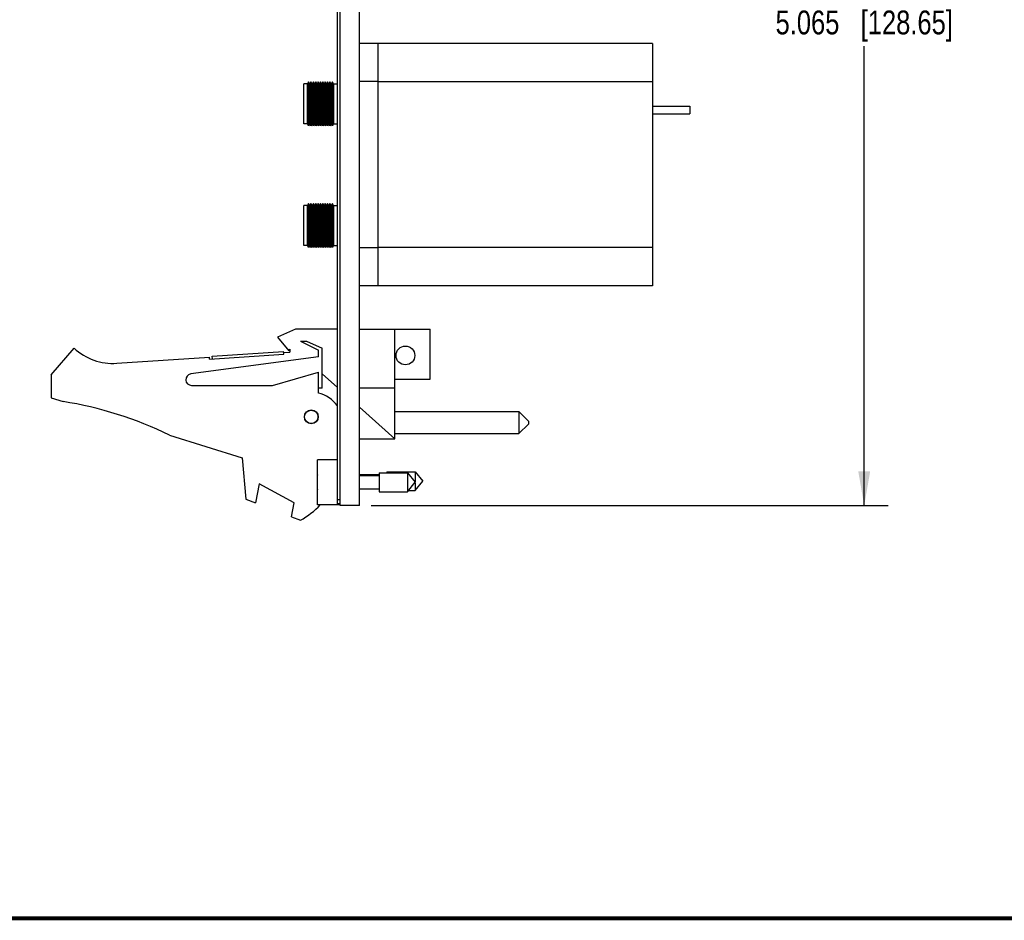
# Model space of a CAD drawing. Header units: inches. Extents: x 0.2 to 16.8, y 0.2 to 10.8.
# Tile 2 of 10: x 6.3 to 11.4, y 0.2 to 5. Entities that reach past the tile are written whole.
import ezdxf

# ---------------------------------------------------------------- set-up
doc = ezdxf.new("R2010")
doc.units = ezdxf.units.IN
doc.header["$LTSCALE"] = 0.935
doc.header["$MEASUREMENT"] = 0
doc.layers.get('0').update_dxf_attribs({"linetype": 'CONTINUOUS'})
doc.layers.add('DIMENSIONS', color=7, linetype='CONTINUOUS')
doc.styles.get("Standard").update_dxf_attribs({"font": 'txt', "width": 0.8})
doc.dimstyles.new('DIMSTYLE_2', dxfattribs={"dimtxt": 0.125, "dimasz": 0.18, "dimexe": 0.18, "dimexo": 0.0625, "dimgap": 0.09, "dimtad": 0, "dimtih": 1, "dimtoh": 1, "dimdec": 3, "dimzin": 4, "dimdsep": 46, "dimtxsty": 'STANDARD', "dimblk": '_FILLED', "dimblk1": '_FILLED', "dimblk2": '_FILLED', "dimcen": 0.09, "dimadec": 0, "dimazin": 0, "dimtp": 0.01, "dimtm": 0.01, "dimtfac": 1, "dimtdec": 3, "dimtofl": 0, "dimtmove": 0, "dimatfit": 3, "dimldrblk": '_FILLED', "dimfxl": 1, "dimtolj": 1, "dimtzin": 4, "dimarcsym": 0})

# ---------------------------------------------------------------- blocks, each defined once
blk = doc.blocks.new('_FILLED')
at = {"color": 0, "linetype": 'BYBLOCK'}
blk.add_solid([(0, 0), (-1, 0.174), (-1, -0.174)], dxfattribs=at)
blk = doc.blocks.new('*D3')
at = {"layer": 'DIMENSIONS', "color": 2, "linetype": 'CONTINUOUS'}
for p, q in [((8.1231, 7.4876), (10.8311, 7.4876)), ((10.7061, 7.4876), (10.7061, 5.0801)), ((10.7061, 2.4226), (10.7061, 4.8301)), ((8.1231, 2.4226), (10.8311, 2.4226))]:
    blk.add_line(p, q, dxfattribs=at)
at = {"layer": 'DIMENSIONS', "color": 2, "linetype": 'CONTINUOUS', "xscale": 0.18, "yscale": 0.18, "zscale": 0.18}
for p, rotation in [((10.7061, 7.4876), 90), ((10.7061, 2.4226), 270)]:
    blk.add_blockref('_FILLED', p, dxfattribs=dict(at, rotation=rotation))
at = {"layer": 'DIMENSIONS', "color": 2, "linetype": 'CONTINUOUS', "insert": (10.7061, 5.0176), "char_height": 0.125, "width": 1.425, "attachment_point": 2, "line_spacing_factor": 0.9}
blk.add_mtext('5.065{\\Ftxt.shx;\\W1.000000;\\H0.125000; }[128.65]', dxfattribs=at)

msp = doc.modelspace()

# ---------------------------------------------------------------- linework, layer by layer
at = {"color": 7, "linetype": 'CONTINUOUS'}
for p, q in [((7.9606, 2.4226), (7.9606, 7.4876)), ((8.0606, 2.4226), (8.0606, 7.4876)), ((7.9456, 2.4326), (7.9456, 7.4776)), ((8.159, 4.8456), (8.0606, 4.8456)), ((8.159, 3.5739), (8.159, 4.8456)), ((9.596, 4.8446), (8.159, 4.8446)), ((9.596, 4.8446), (9.596, 3.5749)), ((7.7945, 4.6444), (7.7889, 4.633)), ((7.8013, 4.633), (7.7945, 4.6444)), ((7.7945, 4.4129), (7.7945, 4.6444)), ((7.8069, 4.6444), (7.8013, 4.633)), ((7.8138, 4.633), (7.8069, 4.6444)), ((7.8069, 4.4129), (7.8069, 4.6444)), ((7.8194, 4.6444), (7.8138, 4.633)), ((7.8262, 4.633), (7.8194, 4.6444)), ((7.8194, 4.4129), (7.8194, 4.6444)), ((7.8318, 4.6444), (7.8262, 4.633)), ((7.8386, 4.633), (7.8318, 4.6444)), ((7.8318, 4.4129), (7.8318, 4.6444)), ((7.8442, 4.6444), (7.8386, 4.633)), ((7.8442, 4.4129), (7.8442, 4.6444)), ((7.8511, 4.633), (7.8442, 4.6444)), ((7.8566, 4.6444), (7.8511, 4.633)), ((7.8566, 4.4129), (7.8566, 4.6444)), ((7.8635, 4.633), (7.8566, 4.6444)), ((7.8691, 4.6444), (7.8635, 4.633)), ((7.8691, 4.4129), (7.8691, 4.6444)), ((7.8759, 4.633), (7.8691, 4.6444)), ((7.8815, 4.6444), (7.8759, 4.633)), ((7.8815, 4.4129), (7.8815, 4.6444)), ((7.8883, 4.633), (7.8815, 4.6444)), ((7.8939, 4.6444), (7.8883, 4.633)), ((7.8939, 4.4129), (7.8939, 4.6444)), ((7.9008, 4.633), (7.8939, 4.6444)), ((7.9064, 4.6444), (7.9008, 4.633)), ((7.9064, 4.4129), (7.9064, 4.6444)), ((7.9132, 4.633), (7.9064, 4.6444)), ((7.9188, 4.6444), (7.9132, 4.633)), ((7.9188, 4.4129), (7.9188, 4.6444)), ((7.9256, 4.633), (7.9188, 4.6444)), ((8.159, 4.6456), (8.0606, 4.6456)), ((9.596, 4.6446), (8.159, 4.6446)), ((7.7692, 4.4243), (7.7692, 4.633)), ((7.7889, 4.633), (7.7692, 4.633)), ((7.7889, 4.4243), (7.7889, 4.633)), ((7.8013, 4.4243), (7.8013, 4.633)), ((7.8138, 4.4243), (7.8138, 4.633)), ((7.8262, 4.4243), (7.8262, 4.633)), ((7.8386, 4.4243), (7.8386, 4.633)), ((7.8511, 4.4243), (7.8511, 4.633)), ((7.8635, 4.4243), (7.8635, 4.633)), ((7.8759, 4.4243), (7.8759, 4.633)), ((7.8883, 4.4243), (7.8883, 4.633)), ((7.9008, 4.4243), (7.9008, 4.633)), ((7.9132, 4.4243), (7.9132, 4.633)), ((7.9256, 4.633), (7.9256, 4.4243)), ((7.9256, 4.633), (7.9456, 4.633)), ((9.596, 4.5162), (9.7928, 4.5162)), ((9.7928, 4.5162), (9.7928, 4.4768)), ((9.596, 4.4768), (9.7928, 4.4768)), ((7.7889, 4.4243), (7.7692, 4.4243)), ((7.7945, 4.4129), (7.7889, 4.4243)), ((7.8013, 4.4243), (7.7945, 4.4129)), ((7.8069, 4.4129), (7.8013, 4.4243)), ((7.8138, 4.4243), (7.8069, 4.4129)), ((7.8194, 4.4129), (7.8138, 4.4243)), ((7.8262, 4.4243), (7.8194, 4.4129)), ((7.8318, 4.4129), (7.8262, 4.4243)), ((7.8386, 4.4243), (7.8318, 4.4129)), ((7.8442, 4.4129), (7.8386, 4.4243)), ((7.8511, 4.4243), (7.8442, 4.4129)), ((7.8566, 4.4129), (7.8511, 4.4243)), ((7.8635, 4.4243), (7.8566, 4.4129)), ((7.8691, 4.4129), (7.8635, 4.4243)), ((7.8759, 4.4243), (7.8691, 4.4129)), ((7.8815, 4.4129), (7.8759, 4.4243)), ((7.8883, 4.4243), (7.8815, 4.4129)), ((7.8939, 4.4129), (7.8883, 4.4243)), ((7.9008, 4.4243), (7.8939, 4.4129)), ((7.9064, 4.4129), (7.9008, 4.4243)), ((7.9132, 4.4243), (7.9064, 4.4129)), ((7.9188, 4.4129), (7.9132, 4.4243)), ((7.9256, 4.4243), (7.9188, 4.4129)), ((7.9256, 4.4243), (7.9456, 4.4243)), ((7.7889, 3.9952), (7.7692, 3.9952)), ((7.7692, 3.7865), (7.7692, 3.9952)), ((7.7945, 4.0066), (7.7889, 3.9952)), ((7.7889, 3.7865), (7.7889, 3.9952)), ((7.8013, 3.9952), (7.7945, 4.0066)), ((7.7945, 3.7751), (7.7945, 4.0066)), ((7.8069, 4.0066), (7.8013, 3.9952)), ((7.8013, 3.7865), (7.8013, 3.9952)), ((7.8138, 3.9952), (7.8069, 4.0066)), ((7.8069, 3.7751), (7.8069, 4.0066)), ((7.8194, 4.0066), (7.8138, 3.9952)), ((7.8138, 3.7865), (7.8138, 3.9952)), ((7.8262, 3.9952), (7.8194, 4.0066)), ((7.8194, 3.7751), (7.8194, 4.0066)), ((7.8318, 4.0066), (7.8262, 3.9952)), ((7.8262, 3.7865), (7.8262, 3.9952)), ((7.8386, 3.9952), (7.8318, 4.0066)), ((7.8318, 3.7751), (7.8318, 4.0066)), ((7.8442, 4.0066), (7.8386, 3.9952)), ((7.8386, 3.7865), (7.8386, 3.9952)), ((7.8511, 3.9952), (7.8442, 4.0066)), ((7.8442, 3.7751), (7.8442, 4.0066)), ((7.8566, 4.0066), (7.8511, 3.9952)), ((7.8511, 3.7865), (7.8511, 3.9952)), ((7.8635, 3.9952), (7.8566, 4.0066)), ((7.8566, 3.7751), (7.8566, 4.0066)), ((7.8691, 4.0066), (7.8635, 3.9952)), ((7.8635, 3.7865), (7.8635, 3.9952)), ((7.8759, 3.9952), (7.8691, 4.0066)), ((7.8691, 3.7751), (7.8691, 4.0066)), ((7.8815, 4.0066), (7.8759, 3.9952)), ((7.8759, 3.7865), (7.8759, 3.9952)), ((7.8883, 3.9952), (7.8815, 4.0066)), ((7.8815, 3.7751), (7.8815, 4.0066)), ((7.8939, 4.0066), (7.8883, 3.9952)), ((7.8883, 3.7865), (7.8883, 3.9952)), ((7.9008, 3.9952), (7.8939, 4.0066)), ((7.8939, 3.7751), (7.8939, 4.0066)), ((7.9064, 4.0066), (7.9008, 3.9952)), ((7.9008, 3.7865), (7.9008, 3.9952)), ((7.9132, 3.9952), (7.9064, 4.0066)), ((7.9064, 3.7751), (7.9064, 4.0066)), ((7.9188, 4.0066), (7.9132, 3.9952)), ((7.9132, 3.7865), (7.9132, 3.9952)), ((7.9256, 3.9952), (7.9188, 4.0066)), ((7.9188, 3.7751), (7.9188, 4.0066)), ((7.9256, 3.9952), (7.9456, 3.9952)), ((7.9256, 3.9952), (7.9256, 3.7865)), ((7.7889, 3.7865), (7.7692, 3.7865)), ((7.7945, 3.7751), (7.7889, 3.7865)), ((7.8013, 3.7865), (7.7945, 3.7751)), ((7.8069, 3.7751), (7.8013, 3.7865)), ((7.8138, 3.7865), (7.8069, 3.7751)), ((7.8194, 3.7751), (7.8138, 3.7865)), ((7.8262, 3.7865), (7.8194, 3.7751)), ((7.8318, 3.7751), (7.8262, 3.7865)), ((7.8386, 3.7865), (7.8318, 3.7751)), ((7.8442, 3.7751), (7.8386, 3.7865)), ((7.8511, 3.7865), (7.8442, 3.7751)), ((7.8566, 3.7751), (7.8511, 3.7865)), ((7.8635, 3.7865), (7.8566, 3.7751)), ((7.8691, 3.7751), (7.8635, 3.7865)), ((7.8759, 3.7865), (7.8691, 3.7751)), ((7.8815, 3.7751), (7.8759, 3.7865)), ((7.8883, 3.7865), (7.8815, 3.7751)), ((7.8939, 3.7751), (7.8883, 3.7865)), ((7.9008, 3.7865), (7.8939, 3.7751)), ((7.9064, 3.7751), (7.9008, 3.7865)), ((7.9132, 3.7865), (7.9064, 3.7751)), ((7.9188, 3.7751), (7.9132, 3.7865)), ((7.9256, 3.7865), (7.9188, 3.7751)), ((7.9256, 3.7865), (7.9456, 3.7865)), ((8.159, 3.7739), (8.0606, 3.7739)), ((9.596, 3.7749), (8.159, 3.7749)), ((8.159, 3.5739), (8.0606, 3.5739)), ((9.596, 3.5749), (8.159, 3.5749)), ((7.7256, 3.3476), (7.6306, 3.3046)), ((7.6306, 3.3046), (7.6906, 3.2346)), ((7.9456, 3.3476), (7.7256, 3.3476)), ((8.0606, 3.3476), (8.4306, 3.3476)), ((8.2466, 2.7726), (8.2466, 3.3476)), ((8.4306, 3.0846), (8.4306, 3.3476)), ((7.7516, 3.2846), (7.7837, 3.2846)), ((7.7516, 3.2846), (7.8456, 3.2376)), ((7.7837, 3.2846), (7.8656, 3.2476)), ((6.4456, 3.1076), (6.5656, 3.2476)), ((6.7891, 3.1683), (7.2745, 3.2)), ((7.8456, 3.2026), (7.1766, 3.1124)), ((7.2751, 3.1901), (7.2745, 3.2)), ((7.2751, 3.1901), (7.6643, 3.2156)), ((7.2891, 3.206), (7.6633, 3.2305)), ((7.2901, 3.191), (7.2891, 3.206)), ((7.6643, 3.2156), (7.6633, 3.2305)), ((7.6636, 3.2255), (7.6956, 3.2276)), ((7.6906, 3.2346), (7.6956, 3.2422)), ((7.6956, 3.2422), (7.6956, 3.2276)), ((7.8456, 3.2026), (7.8456, 3.2376)), ((7.8656, 3.0376), (7.8656, 3.2476)), ((6.4456, 3.1076), (6.4456, 2.9876)), ((7.6056, 3.0526), (7.8456, 3.1226)), ((7.8456, 3.0126), (7.8456, 3.1226)), ((7.9456, 3.0417), (7.8656, 3.1132)), ((7.1806, 3.0526), (7.6056, 3.0526)), ((8.2466, 3.0846), (8.4306, 3.0846)), ((7.8656, 3.0376), (7.8456, 3.0376)), ((8.2466, 3.0376), (8.0606, 3.0376)), ((6.4456, 2.9876), (6.5076, 2.9681)), ((8.2466, 2.7726), (8.0606, 2.9389)), ((8.2466, 2.9151), (8.8966, 2.9151)), ((8.8966, 2.9151), (8.9466, 2.8651)), ((8.8966, 2.9151), (8.8966, 2.8001)), ((8.8966, 2.8001), (8.9466, 2.8501)), ((8.9466, 2.8651), (8.9466, 2.8501)), ((7.0655, 2.7923), (7.4456, 2.6726)), ((8.2466, 2.8001), (8.8966, 2.8001)), ((8.0606, 2.7726), (8.2466, 2.7726)), ((7.4456, 2.6726), (7.4656, 2.4556)), ((7.9456, 2.6631), (7.8406, 2.6631)), ((7.8406, 2.4261), (7.8406, 2.6631)), ((8.0606, 2.5857), (8.1643, 2.5857)), ((8.1643, 2.5938), (8.3123, 2.5938)), ((8.1643, 2.5938), (8.1643, 2.4954)), ((8.2043, 2.5998), (8.3523, 2.5998)), ((8.2043, 2.5998), (8.2043, 2.5938)), ((8.3123, 2.5938), (8.3536, 2.5446)), ((8.3123, 2.5938), (8.3123, 2.4954)), ((8.3523, 2.5998), (8.3936, 2.5506)), ((8.3523, 2.5998), (8.3523, 2.5462)), ((7.5356, 2.5364), (7.5156, 2.4364)), ((7.7195, 2.4364), (7.5356, 2.5364)), ((7.8406, 2.5584), (7.8385, 2.5584)), ((7.8385, 2.5308), (7.8406, 2.5308)), ((8.0606, 2.5797), (8.1643, 2.5797)), ((8.3123, 2.4954), (8.3536, 2.5446)), ((8.3523, 2.5014), (8.3936, 2.5506)), ((8.3523, 2.5431), (8.3523, 2.5014)), ((8.0606, 2.5096), (8.1643, 2.5096)), ((8.1643, 2.4954), (8.3123, 2.4954)), ((8.3174, 2.5014), (8.3523, 2.5014)), ((7.4656, 2.4556), (7.5156, 2.4364)), ((7.705, 2.3635), (7.7195, 2.4364)), ((7.9606, 2.4261), (7.8406, 2.4261)), ((7.9606, 2.4526), (7.9456, 2.4526)), ((7.9606, 2.4326), (7.9456, 2.4326)), ((8.0606, 2.4226), (7.9606, 2.4226)), ((7.705, 2.3635), (7.7516, 2.3456))]:
    msp.add_line(p, q, dxfattribs=at)
at = {"color": 7, "linetype": 'CONTINUOUS', "const_width": 0.02}
msp.add_lwpolyline([(0.25, 0.2586), (16.75, 0.2586)], dxfattribs=at)
at = {"color": 7, "linetype": 'CONTINUOUS'}
for centre, radius in [((8.3016, 3.2096), 0.0492), ((7.8086, 2.8876), 0.0365), ((7.8086, 2.8876), 0.035)]:
    msp.add_circle(centre, radius, dxfattribs=at)
for centre, radius, start, end in [((6.7695, 3.4676), 0.3, 227.1666, 273.7467), ((7.1806, 3.0826), 0.03, 97.6845, 270), ((7.8006, 2.8383), 0.18, 36.3293, 75.5225), ((6.1842, 0.9681), 2.026, 64.2145, 80.8167), ((8.1509, 2.5446), 0.3127, 172.9496, 177.4743), ((8.1509, 2.5446), 0.3127, 182.5257, 187.0504), ((7.5306, 2.7376), 0.45, 299.4136, 316.1915)]:
    msp.add_arc(centre, radius, start, end, dxfattribs=at)

# ---------------------------------------------------------------- dimensions: what is measured, and where the dimension line sits
at = {"layer": 'DIMENSIONS', "color": 2, "linetype": 'CONTINUOUS'}
dim = msp.add_linear_dim(base=(10.7061, 2.4226), p1=(8.1231, 7.4876), p2=(8.1231, 2.4226), angle=270, dimstyle='DIMSTYLE_2', dxfattribs=at)
dim.commit()
dim.dimension.update_dxf_attribs({"geometry": '*D3', "text_midpoint": (10.5561, 4.9551), "dimtype": 160})

doc.saveas('drawing.dxf')
